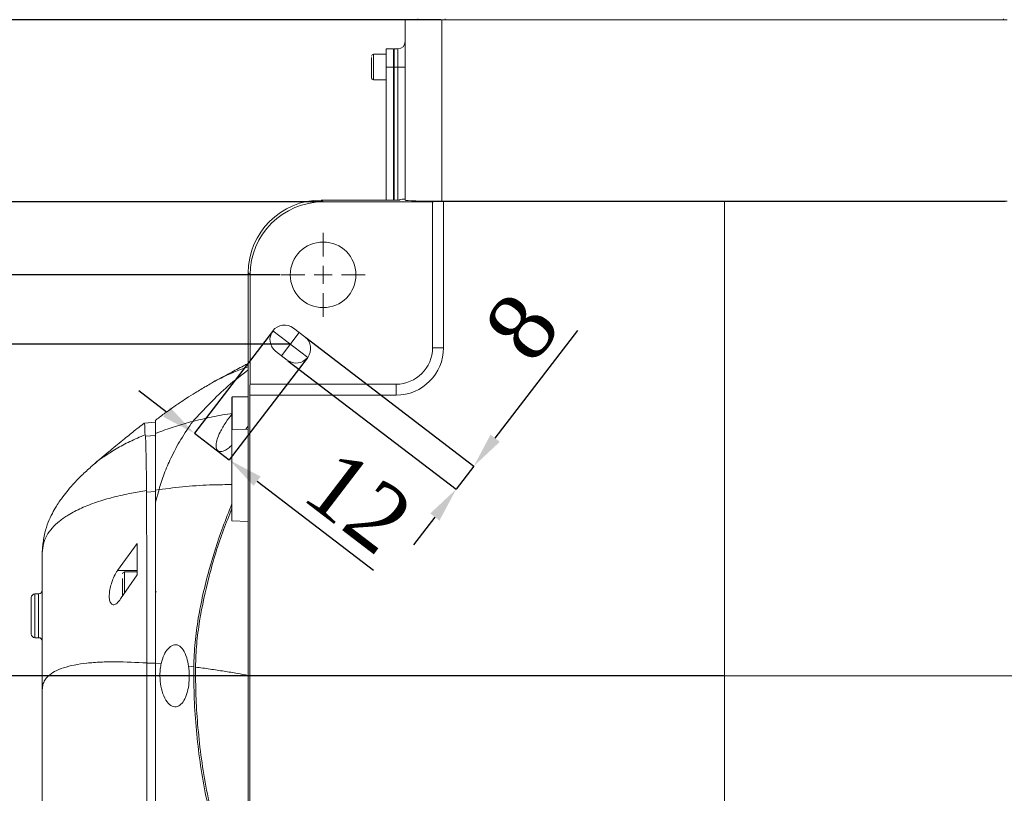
# Model space of a CAD drawing. Header units: millimetres. Extents: x 739 to 2567, y 424 to 1289.
# Tile 48 of 58: x 2236 to 2304, y 1176 to 1229. Entities that reach past the tile are written whole.
import ezdxf

# ---------------------------------------------------------------- set-up
doc = ezdxf.new("R2010")
doc.units = ezdxf.units.MM
doc.header["$PDSIZE"] = -1
doc.linetypes.add('CENTERX2', pattern=[20.32, 12.7, -2.54, 2.54, -2.54])
doc.layers.add('5', color=7, linetype='Continuous', lineweight=35)
doc.styles.add('SLDTEXTSTYLE0', font='TXT', dxfattribs={"width": 0.7})
doc.styles.get("Standard").update_dxf_attribs({"font": 'times.ttf'})
doc.dimstyles.new('SLDDIMSTYLE3', dxfattribs={"dimtxt": 3.5, "dimasz": 2.4, "dimexe": 0, "dimexo": 0.0625, "dimgap": 0.875, "dimtad": 2, "dimlfac": 2, "dimrnd": 1e-09, "dimzin": 12, "dimdsep": 46, "dimtxsty": 'SLDTEXTSTYLE0', "dimsah": 1, "dimcen": 0.09, "dimadec": 0, "dimazin": 3, "dimtfac": 1, "dimtdec": 3, "dimtofl": 0, "dimtmove": 0, "dimatfit": 3, "dimfxl": 1, "dimfrac": 2, "dimtolj": 1, "dimtzin": 12, "dimarcsym": 0})
doc.dimstyles.new('SLDDIMSTYLE4', dxfattribs={"dimtxt": 3.5, "dimasz": 2.4, "dimexe": 0, "dimexo": 0.0625, "dimgap": 0.875, "dimtad": 2, "dimlfac": 2, "dimrnd": 1e-09, "dimzin": 12, "dimdsep": 46, "dimtxsty": 'SLDTEXTSTYLE0', "dimsah": 1, "dimcen": 0.09, "dimadec": 0, "dimazin": 3, "dimtfac": 1, "dimtdec": 3, "dimtmove": 0, "dimatfit": 0, "dimfxl": 1, "dimfrac": 2, "dimtolj": 1, "dimtzin": 12, "dimarcsym": 0})

# ---------------------------------------------------------------- blocks, each defined once
blk = doc.blocks.new('*D99')
at = {"layer": '5', "color": 0, "lineweight": -2}
for p, q in [((2253.504, 1207.4), (2248.165, 1200.419)), ((2255.887, 1205.578), (2250.548, 1198.596)), ((2246.259, 1201.877), (2244.352, 1203.335)), ((2248.165, 1200.419), (2250.548, 1198.596)), ((2252.455, 1197.139), (2260.439, 1191.033))]:
    blk.add_line(p, q, dxfattribs=at)
at = {"layer": '5', "color": 0}
for points in [[(2246.016, 1201.559), (2246.502, 1202.194), (2248.165, 1200.419)], [(2252.698, 1197.456), (2252.212, 1196.821), (2250.548, 1198.596)]]:
    blk.add_solid(points, dxfattribs=at)
at = {"layer": 'Defpoints', "color": 0}
for p in [(2253.542, 1207.45), (2255.925, 1205.627), (2250.548, 1198.596)]:
    blk.add_point(p, dxfattribs=at)
at = {"layer": '5', "color": 0, "lineweight": 5, "insert": (2260.788, 1197.532), "char_height": 4.5, "attachment_point": 2, "rotation": 322.59464}
blk.add_mtext('\\A1;12', dxfattribs=at)
blk = doc.blocks.new('*D101')
at = {"layer": '5', "color": 0, "lineweight": -2}
for p, q in [((2251.895, 1183.789), (2232.945, 1183.789)), ((2232.945, 1158.689), (2232.945, 1181.389)), ((2254.046, 1156.289), (2232.945, 1156.289))]:
    blk.add_line(p, q, dxfattribs=at)
at = {"layer": '5', "color": 0}
for points in [[(2233.345, 1181.389), (2232.545, 1181.389), (2232.945, 1183.789)], [(2232.545, 1158.689), (2233.345, 1158.689), (2232.945, 1156.289)]]:
    blk.add_solid(points, dxfattribs=at)
at = {"layer": 'Defpoints', "color": 0}
for p in [(2232.945, 1183.789), (2251.957, 1183.789), (2254.108, 1156.289)]:
    blk.add_point(p, dxfattribs=at)
at = {"layer": '5', "color": 0, "lineweight": 5, "insert": (2227.492, 1170.039), "char_height": 4.5, "attachment_point": 2, "rotation": 90}
blk.add_mtext('\\A1;110', dxfattribs=at)
blk = doc.blocks.new('*D103')
at = {"layer": '5', "color": 0, "lineweight": -2}
for p, q in [((2254.046, 1211.289), (2225.108, 1211.289)), ((2225.108, 1208.889), (2225.108, 1158.689)), ((2224.233, 1189.457), (2217.905, 1189.457)), ((2217.905, 1189.457), (2217.905, 1178.12)), ((2224.233, 1178.12), (2224.233, 1189.457)), ((2217.905, 1178.12), (2224.233, 1178.12)), ((2254.046, 1156.289), (2225.108, 1156.289))]:
    blk.add_line(p, q, dxfattribs=at)
at = {"layer": '5', "color": 0}
for points in [[(2225.508, 1208.889), (2224.708, 1208.889), (2225.108, 1211.289)], [(2224.708, 1158.689), (2225.508, 1158.689), (2225.108, 1156.289)]]:
    blk.add_solid(points, dxfattribs=at)
at = {"layer": 'Defpoints', "color": 0}
for p in [(2254.108, 1211.289), (2225.108, 1156.289), (2254.108, 1156.289)]:
    blk.add_point(p, dxfattribs=at)
at = {"layer": '5', "color": 0, "lineweight": 5, "insert": (2218.78, 1183.789), "char_height": 4.5, "attachment_point": 2, "rotation": 90}
blk.add_mtext('\\A1;220', dxfattribs=at)
blk = doc.blocks.new('*D104')
at = {"layer": '5', "color": 0, "lineweight": -2}
for p, q in [((2268.774, 1200.082), (2274.431, 1207.48)), ((2255.788, 1206.991), (2267.316, 1198.176)), ((2254.573, 1205.402), (2266.101, 1196.587)), ((2267.316, 1198.176), (2266.101, 1196.587)), ((2264.643, 1194.68), (2263.185, 1192.774))]:
    blk.add_line(p, q, dxfattribs=at)
at = {"layer": '5', "color": 0}
for points in [[(2268.456, 1200.325), (2269.091, 1199.839), (2267.316, 1198.176)], [(2264.961, 1194.437), (2264.325, 1194.923), (2266.101, 1196.587)]]:
    blk.add_solid(points, dxfattribs=at)
at = {"layer": 'Defpoints', "color": 0}
for p in [(2255.738, 1207.029), (2254.523, 1205.44), (2266.101, 1196.587)]:
    blk.add_point(p, dxfattribs=at)
at = {"layer": '5', "color": 0, "lineweight": 5, "insert": (2268.798, 1209.09), "char_height": 4.5, "attachment_point": 2, "rotation": 52.59464}
blk.add_mtext('\\A1;8', dxfattribs=at)
blk = doc.blocks.new('*D105')
at = {"layer": '5', "color": 0, "lineweight": -2}
for p, q in [((2256.919, 1216.289), (2216.086, 1216.289)), ((2216.086, 1213.889), (2216.086, 1153.689)), ((2215.211, 1189.559), (2208.883, 1189.559)), ((2208.883, 1189.559), (2208.883, 1178.222)), ((2215.211, 1178.222), (2215.211, 1189.559)), ((2208.883, 1178.222), (2215.211, 1178.222)), ((2256.919, 1151.289), (2216.086, 1151.289))]:
    blk.add_line(p, q, dxfattribs=at)
at = {"layer": '5', "color": 0}
for points in [[(2216.486, 1213.889), (2215.686, 1213.889), (2216.086, 1216.289)], [(2215.686, 1153.689), (2216.486, 1153.689), (2216.086, 1151.289)]]:
    blk.add_solid(points, dxfattribs=at)
at = {"layer": 'Defpoints', "color": 0}
for p in [(2256.982, 1216.289), (2216.086, 1151.289), (2256.982, 1151.289)]:
    blk.add_point(p, dxfattribs=at)
at = {"layer": '5', "color": 0, "lineweight": 5, "insert": (2209.758, 1183.89), "char_height": 4.5, "attachment_point": 2, "rotation": 90}
blk.add_mtext('\\A1;260', dxfattribs=at)
blk = doc.blocks.new('*D106')
at = {"layer": '5', "color": 0, "lineweight": -2}
for p, q in [((2265.046, 1228.789), (2207.77, 1228.789)), ((2207.77, 1226.389), (2207.77, 1153.689)), ((2256.919, 1151.289), (2207.77, 1151.289))]:
    blk.add_line(p, q, dxfattribs=at)
at = {"layer": '5', "color": 0}
for points in [[(2208.17, 1226.389), (2207.37, 1226.389), (2207.77, 1228.789)], [(2207.37, 1153.689), (2208.17, 1153.689), (2207.77, 1151.289)]]:
    blk.add_solid(points, dxfattribs=at)
at = {"layer": 'Defpoints', "color": 0}
for p in [(2265.108, 1228.789), (2207.77, 1151.289), (2256.982, 1151.289)]:
    blk.add_point(p, dxfattribs=at)
at = {"layer": '5', "color": 0, "lineweight": 5, "insert": (2202.318, 1183.732), "char_height": 4.5, "attachment_point": 2, "rotation": 90}
blk.add_mtext('\\A1;310', dxfattribs=at)
blk = doc.blocks.new('*D110')
at = {"layer": '5', "color": 0, "lineweight": -2}
for p, q in [((2254.671, 1206.539), (2232.899, 1206.539)), ((2232.899, 1186.189), (2232.899, 1204.139)), ((2284.421, 1183.789), (2232.899, 1183.789))]:
    blk.add_line(p, q, dxfattribs=at)
at = {"layer": '5', "color": 0}
for points in [[(2233.299, 1204.139), (2232.499, 1204.139), (2232.899, 1206.539)], [(2232.499, 1186.189), (2233.299, 1186.189), (2232.899, 1183.789)]]:
    blk.add_solid(points, dxfattribs=at)
at = {"layer": 'Defpoints', "color": 0}
for p in [(2232.899, 1206.539), (2254.733, 1206.539), (2284.483, 1183.789)]:
    blk.add_point(p, dxfattribs=at)
at = {"layer": '5', "color": 0, "lineweight": 5, "insert": (2229.728, 1195.164), "char_height": 4.5, "attachment_point": 5, "rotation": 90}
blk.add_mtext('\\A1;91', dxfattribs=at)
blk = doc.blocks.new('SW_CENTERMARKSYMBOL_1')
at = {"layer": '5', "color": 0, "lineweight": 5}
for p, q in [((0, 2.5), (0, 5.75)), ((-2.5, 0), (-5.75, 0)), ((0, 0), (-1.25, 0)), ((0, 0), (0, 1.25)), ((0, 0), (0, -1.25)), ((0, 0), (1.25, 0)), ((2.5, 0), (5.75, 0)), ((0, -2.5), (0, -5.75))]:
    blk.add_line(p, q, dxfattribs=at)

msp = doc.modelspace()

# ---------------------------------------------------------------- linework, layer by layer
at = {"color": 7, "linetype": 'Continuous', "lineweight": 5}
for p, q in [((2262.608334, 1216.406354), (2262.608334, 1228.788518)), ((2262.608334, 1228.788518), (2265.108334, 1228.788518)), ((2263.483334, 1228.788518), (2263.483334, 1228.838518)), ((2265.108334, 1228.788518), (2265.108334, 1216.34089)), ((2265.108334, 1228.788518), (2303.858334, 1228.788518)), ((2261.308334, 1226.413518), (2260.433334, 1226.413518)), ((2261.808334, 1226.788518), (2261.308334, 1226.788518)), ((2261.308334, 1226.788518), (2261.308334, 1225.538518)), ((2261.808334, 1226.788518), (2261.808334, 1225.538518)), ((2261.808334, 1226.726018), (2261.858334, 1226.726018)), ((2261.858334, 1225.538518), (2261.858334, 1226.788518)), ((2261.858334, 1226.788518), (2262.108334, 1226.788518)), ((2262.108334, 1225.538518), (2262.108334, 1226.788518)), ((2261.808334, 1225.538518), (2261.308334, 1225.538518)), ((2261.308334, 1225.538518), (2261.308334, 1216.419447)), ((2261.808334, 1225.538518), (2261.858334, 1225.538518)), ((2261.808334, 1225.538518), (2261.808334, 1216.419447)), ((2262.108334, 1225.538518), (2261.858334, 1225.538518)), ((2261.858334, 1216.419447), (2261.858334, 1225.538518)), ((2262.108334, 1225.538518), (2262.608334, 1225.538518)), ((2260.433334, 1224.663518), (2261.308334, 1224.663518)), ((2256.850691, 1216.419447), (2256.981621, 1216.288518)), ((2256.850691, 1216.419447), (2262.233328, 1216.419447)), ((2256.981621, 1216.288518), (2264.483334, 1216.288518)), ((2264.483334, 1216.288518), (2264.483334, 1216.295064)), ((2264.483334, 1216.288518), (2264.483334, 1206.288518)), ((2303.858334, 1216.34089), (2265.108334, 1216.34089)), ((2265.233334, 1216.314704), (2303.733334, 1216.314704)), ((2265.233334, 1216.314704), (2265.233334, 1206.288518)), ((2251.983334, 1211.290231), (2251.852404, 1211.421161)), ((2251.852404, 1202.623557), (2251.852404, 1211.421161)), ((2251.983334, 1203.788518), (2251.983334, 1211.290231)), ((2255.737963, 1207.029151), (2254.943605, 1207.636601)), ((2253.728705, 1206.047885), (2254.523063, 1205.440435)), ((2264.483334, 1206.288518), (2265.233334, 1206.288518)), ((2251.976788, 1203.788518), (2251.983334, 1203.788518)), ((2261.983334, 1203.788518), (2251.983334, 1203.788518)), ((2261.983334, 1203.788518), (2261.983334, 1203.038518)), ((2250.733334, 1201.906658), (2250.733334, 1202.888518)), ((2251.852404, 1202.913518), (2250.758334, 1202.913518)), ((2251.839312, 1202.619777), (2251.852404, 1202.623557)), ((2251.839312, 1199.550079), (2251.839312, 1202.619777)), ((2251.957148, 1164.538518), (2251.957148, 1203.038518)), ((2261.983334, 1203.038518), (2251.957148, 1203.038518)), ((2250.733334, 1200.663518), (2250.733334, 1201.906658)), ((2245.471388, 1201.185932), (2244.730165, 1201.121083)), ((2251.839312, 1200.702139), (2250.733334, 1200.663518)), ((2250.733334, 1194.413518), (2250.733334, 1200.663518)), ((2251.839312, 1200.900546), (2251.68748, 1200.696837)), ((2244.77568, 1200.318459), (2244.80849, 1200.22255)), ((2244.80849, 1200.22255), (2245.483334, 1200.280211)), ((2245.483334, 1200.218497), (2245.441042, 1200.257822)), ((2245.483334, 1200.402291), (2245.483334, 1200.280211)), ((2251.839312, 1168.026956), (2251.839312, 1199.550079)), ((2245.483334, 1195.699041), (2245.734853, 1196.557745)), ((2245.483334, 1196.520255), (2245.734853, 1196.557745)), ((2245.483334, 1196.520255), (2245.483334, 1195.699041)), ((2244.884972, 1196.504981), (2244.882977, 1196.394113)), ((2244.882977, 1196.394113), (2245.483334, 1196.431435)), ((2245.483334, 1196.431435), (2245.483334, 1195.786541)), ((2250.733334, 1194.413518), (2251.839312, 1194.374896)), ((2242.895294, 1191.01079), (2244.233334, 1192.856818)), ((2237.733334, 1192.227042), (2237.733334, 1182.837972)), ((2242.895294, 1191.01079), (2244.233334, 1191.01079)), ((2244.233334, 1190.721084), (2243.102364, 1189.066246)), ((2244.233334, 1190.913518), (2243.358334, 1190.913518)), ((2244.233334, 1190.913518), (2244.233334, 1190.723598)), ((2236.983334, 1186.653101), (2236.983334, 1189.153101)), ((2237.483334, 1189.403101), (2237.233334, 1189.403101)), ((2245.483334, 1189.538518), (2245.558334, 1189.538518)), ((2237.233334, 1186.403101), (2237.483334, 1186.403101)), ((2244.903374, 1184.668754), (2244.903375, 1184.657296)), ((2244.903375, 1184.657296), (2245.483334, 1184.65899)), ((2245.483334, 1184.663163), (2245.884739, 1184.632751)), ((2247.760137, 1184.444357), (2248.114667, 1184.401047)), ((2237.733334, 1182.837972), (2237.733334, 1169.503268))]:
    msp.add_line(p, q, dxfattribs=at)
at = {"color": 8, "linetype": 'Continuous', "lineweight": 5}
for p, q in [((2265.358334, 1228.838518), (2265.358334, 1228.788518)), ((2303.608334, 1228.788518), (2303.608334, 1228.838518)), ((2260.433334, 1226.413518), (2260.433334, 1224.663518)), ((2262.108334, 1216.419447), (2262.108334, 1225.538518)), ((2250.758334, 1202.913518), (2250.758334, 1201.916316)), ((2250.758334, 1201.916316), (2250.758334, 1200.664391)), ((2243.358334, 1190.913518), (2243.358334, 1189.432122)), ((2237.233334, 1189.403101), (2237.233334, 1186.403101)), ((2237.483334, 1186.403101), (2237.483334, 1189.403101))]:
    msp.add_line(p, q, dxfattribs=at)
at = {"color": 7, "linetype": 'Continuous', "lineweight": 5}
msp.add_circle((2256.983334, 1211.288518), 2.25, dxfattribs=at)
for centre, radius, start, end in [((2262.108334, 1227.288518), 0.5, 270, 0), ((2260.433334, 1226.288518), 0.125, 90, 180), ((2260.433334, 1224.788518), 0.125, 180, 270), ((2247.858334, 1216.43254), 14.375, 359.94781416, 0.12347068), ((2254.336155, 1206.842243), 1, 52.59464337, 232.59464337), ((2255.130513, 1206.234793), 1, 232.59464337, 52.59464337), ((2261.983334, 1206.288518), 2.5, 270, 0), ((2261.983334, 1206.288518), 3.25, 270, 0), ((2250.758334, 1202.888518), 0.025, 90, 180), ((2243.358334, 1190.788518), 0.125, 90, 180), ((2237.233334, 1189.153101), 0.25, 90, 180), ((2237.483334, 1189.653101), 0.25, 270, 0), ((2237.233334, 1186.653101), 0.25, 180, 270), ((2237.483334, 1186.153101), 0.25, 0, 90)]:
    msp.add_arc(centre, radius, start, end, dxfattribs=at)
for centre, major_axis, ratio, start_param, end_param in [((2256.854118, 1211.417733), (3.537957, -3.537957), 0.999315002, 2.356537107, 3.926648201), ((2256.985048, 1211.286804), (3.537957, -3.537957), 0.999315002, 2.356537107, 3.926648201), ((2260.108334, 1216.498005), (2.5, 0), 0.026185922, 5.72834893, 6.283185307), ((2265.108334, 1216.406354), (2.5, 0), 0.026185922, 3.141592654, 4.71238898), ((2265.233334, 1216.295064), (0.75, 0), 0.026185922, 1.570796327, 3.141592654), ((2251.976788, 1203.038518), (0, 0.75), 0.026185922, 0, 1.570796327)]:
    msp.add_ellipse(centre, major_axis=major_axis, ratio=ratio, start_param=start_param, end_param=end_param, dxfattribs=at)
for points, knots in [([(2260.308334, 1226.188625), (2260.308334, 1226.132868), (2260.308334, 1226.046787), (2260.308334, 1225.878667), (2260.308334, 1225.735254), (2260.308334, 1225.58315), (2260.308334, 1225.386573), (2260.308334, 1225.155387), (2260.308334, 1224.970804), (2260.308334, 1224.86374), (2260.308334, 1224.810947), (2260.308334, 1224.78642), (2260.308334, 1224.790663), (2260.308334, 1224.791617)], [0, 0, 0, 0, 0.143552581, 0.221623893, 0.299763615, 0.377834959, 0.455974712, 0.599527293, 0.743079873, 0.821151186, 0.899290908, 0.977362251, 1, 1, 1, 1]), ([(2248.956811, 1203.635643), (2249.081249, 1203.713913), (2249.53341, 1203.998319), (2250.328705, 1204.378971), (2251.172978, 1204.747617), (2251.675181, 1204.924615), (2251.852404, 1204.987076)], [0, 0, 0, 0, 0.141760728, 0.51510277, 0.828883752, 1, 1, 1, 1]), ([(2251.852404, 1205.211899), (2251.747868, 1205.157749), (2251.349604, 1204.95145), (2250.535243, 1204.518848), (2249.827263, 1204.135313), (2249.441028, 1203.926078)], [0, 0, 0, 0, 0.139222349, 0.530407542, 1, 1, 1, 1]), ([(2248.97752, 1203.66194), (2248.726606, 1203.511253), (2248.271064, 1203.237675), (2247.652016, 1202.843634), (2247.164667, 1202.519525), (2246.768552, 1202.247254), (2246.425212, 1202.005305), (2246.091253, 1201.764085), (2245.780271, 1201.535775), (2245.567332, 1201.374366), (2245.468072, 1201.299127)], [0, 0, 0, 0, 0.222366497, 0.403714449, 0.545893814, 0.650766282, 0.750126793, 0.841066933, 0.925915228, 1, 1, 1, 1]), ([(2245.483334, 1201.279088), (2245.483334, 1201.281181), (2245.483334, 1201.286843), (2245.483334, 1201.011471), (2245.483334, 1200.605706), (2245.483334, 1200.402291)], [0, 0, 0, 0, 0.226216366, 0.612091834, 1, 1, 1, 1]), ([(2245.483334, 1200.402291), (2245.563757, 1200.433816), (2246.012128, 1200.609576), (2246.857003, 1200.906801), (2247.649959, 1201.127098), (2248.051372, 1201.238618)], [0, 0, 0, 0, 0.097412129, 0.543088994, 1, 1, 1, 1]), ([(2245.734853, 1196.557745), (2245.847714, 1196.924281), (2246.074263, 1197.66004), (2246.577906, 1198.813736), (2247.220522, 1200.021657), (2247.773725, 1200.831943), (2248.051372, 1201.238618)], [0, 0, 0, 0, 0.218747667, 0.439099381, 0.718489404, 1, 1, 1, 1]), ([(2248.051372, 1201.238618), (2248.494363, 1201.347941), (2249.38514, 1201.567772), (2250.313438, 1201.716822), (2250.780085, 1201.791748)], [0, 0, 0, 0, 0.4973088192, 1, 1, 1, 1]), ([(2250.733334, 1199.606522), (2250.654659, 1199.537472), (2250.475021, 1199.37981), (2250.177632, 1199.199683), (2249.886678, 1199.129532), (2249.681242, 1199.266025), (2249.623193, 1199.578103), (2249.710783, 1200.015496), (2249.93347, 1200.556313), (2250.282888, 1201.154569), (2250.589365, 1201.545661), (2250.733334, 1201.729379)], [0, 0, 0, 0, 0.074140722, 0.16928424, 0.305839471, 0.420268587, 0.535251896, 0.636893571, 0.737002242, 0.876455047, 1, 1, 1, 1]), ([(2244.718377, 1201.1097), (2244.663791, 1201.067975), (2244.47341, 1200.92245), (2244.027395, 1200.573816), (2243.309286, 1199.999995), (2242.338362, 1199.201522), (2241.617775, 1198.590048), (2241.224049, 1198.255941)], [0, 0, 0, 0, 0.050130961, 0.174843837, 0.392640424, 0.668141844, 1, 1, 1, 1]), ([(2244.73276, 1201.091424), (2244.73702, 1201.094187), (2244.74872, 1201.101778), (2244.762256, 1200.859602), (2244.771198, 1200.499124), (2244.77568, 1200.318459)], [0, 0, 0, 0, 0.222182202, 0.610171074, 1, 1, 1, 1]), ([(2241.157813, 1198.191711), (2241.180352, 1198.21372), (2241.418641, 1198.446413), (2241.962914, 1198.835129), (2242.796714, 1199.371318), (2243.741318, 1199.872395), (2244.425578, 1200.167479), (2244.77568, 1200.318459)], [0, 0, 0, 0, 0.023208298, 0.245366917, 0.483537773, 0.735752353, 1, 1, 1, 1]), ([(2244.80849, 1200.22255), (2244.813843, 1200.093691), (2244.824577, 1199.835315), (2244.838464, 1199.342226), (2244.850861, 1198.782414), (2244.862508, 1198.148467), (2244.87404, 1197.411155), (2244.881313, 1196.808279), (2244.884972, 1196.504981)], [0, 0, 0, 0, 0.179836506, 0.360590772, 0.51727499, 0.674899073, 0.836446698, 1, 1, 1, 1]), ([(2245.483334, 1200.402291), (2245.483334, 1200.288213), (2245.483334, 1200.059616), (2245.483334, 1199.605155), (2245.483334, 1199.050268), (2245.483334, 1198.359807), (2245.483334, 1197.543798), (2245.483334, 1196.863128), (2245.483334, 1196.520255)], [0, 0, 0, 0, 0.155255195, 0.311112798, 0.479332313, 0.648710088, 0.823045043, 1, 1, 1, 1]), ([(2245.483334, 1200.280211), (2245.483334, 1200.090367), (2245.483334, 1199.710739), (2245.483334, 1198.969268), (2245.483334, 1198.174641), (2245.483334, 1197.386985), (2245.483334, 1196.750498), (2245.483334, 1196.431435)], [0, 0, 0, 0, 0.250694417, 0.501310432, 0.669819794, 0.834484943, 1, 1, 1, 1]), ([(2241.177712, 1198.215703), (2240.951997, 1198.012603), (2240.535753, 1197.638064), (2239.975612, 1197.068903), (2239.522228, 1196.558015), (2239.189099, 1196.137861), (2238.919306, 1195.76205), (2238.67495, 1195.38795), (2238.400771, 1194.906994), (2238.124761, 1194.303728), (2237.875351, 1193.566703), (2237.803093, 1192.998018), (2237.764906, 1192.69748)], [0, 0, 0, 0, 0.151998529, 0.280301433, 0.386884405, 0.473710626, 0.524698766, 0.590146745, 0.671864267, 0.76809077, 0.877440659, 1, 1, 1, 1]), ([(2245.734853, 1196.557745), (2246.346468, 1196.63466), (2247.559925, 1196.787261), (2249.238392, 1196.893824), (2250.301418, 1196.899377), (2250.733334, 1196.901634)], [0, 0, 0, 0, 0.376299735, 0.746585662, 1, 1, 1, 1]), ([(2237.733334, 1192.227042), (2237.750638, 1192.438373), (2237.787118, 1192.883898), (2238.036119, 1193.433372), (2238.405994, 1193.947513), (2238.904983, 1194.413022), (2239.571087, 1194.874148), (2240.421514, 1195.311713), (2241.460322, 1195.713659), (2242.610993, 1196.052687), (2243.761314, 1196.315871), (2244.537767, 1196.446547), (2244.884972, 1196.504981)], [0, 0, 0, 0, 0.063257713, 0.133358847, 0.210180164, 0.293353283, 0.38235687, 0.500856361, 0.626146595, 0.756778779, 0.891239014, 1, 1, 1, 1]), ([(2244.882977, 1196.394113), (2244.8851, 1195.725889), (2244.889351, 1194.387413), (2244.88819, 1192.618031), (2244.890901, 1191.144728), (2244.893877, 1189.966776), (2244.896712, 1188.717222), (2244.898605, 1187.419938), (2244.900626, 1186.298), (2244.902764, 1185.380381), (2244.903171, 1184.905891), (2244.903374, 1184.668754)], [0, 0, 0, 0, 0.197459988, 0.395519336, 0.496088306, 0.596614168, 0.699322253, 0.801994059, 0.899601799, 0.949823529, 1, 1, 1, 1]), ([(2245.483334, 1195.699058), (2245.483334, 1195.520431), (2245.483334, 1194.920481), (2245.483334, 1193.839351), (2245.483334, 1192.503486), (2245.483334, 1191.228716), (2245.483334, 1190.00918), (2245.483334, 1188.852164), (2245.483334, 1187.656365), (2245.483334, 1186.686943), (2245.483334, 1185.981863), (2245.483334, 1185.546636), (2245.483334, 1185.106319), (2245.483334, 1184.808512), (2245.483334, 1184.65899)], [0, 0, 0, 0, 0.057185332, 0.19206646, 0.326946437, 0.461787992, 0.563563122, 0.664112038, 0.766623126, 0.865166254, 0.898843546, 0.932447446, 0.966083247, 1, 1, 1, 1]), ([(2245.483334, 1195.699041), (2245.483334, 1195.008692), (2245.483334, 1193.628287), (2245.483334, 1191.704687), (2245.483334, 1189.946676), (2245.483334, 1188.445782), (2245.483334, 1186.947808), (2245.483334, 1185.699563), (2245.483334, 1184.924718), (2245.483334, 1184.663163)], [0, 0, 0, 0, 0.216182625, 0.432273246, 0.56926325, 0.706175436, 0.82344186, 0.940401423, 1, 1, 1, 1]), ([(2248.114667, 1184.401047), (2248.135581, 1184.957201), (2248.177551, 1186.073247), (2248.414716, 1187.730596), (2248.732579, 1189.373762), (2249.263622, 1191.466071), (2249.914509, 1193.544245), (2250.519339, 1195.044007), (2250.733334, 1195.574638)], [0, 0, 0, 0, 0.144608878, 0.290189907, 0.434696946, 0.579620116, 0.851265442, 1, 1, 1, 1]), ([(2250.733334, 1195.27532), (2250.536903, 1194.785027), (2249.926877, 1193.262398), (2249.142156, 1190.689545), (2248.574439, 1188.061262), (2248.293323, 1185.973867), (2248.255805, 1184.914915), (2248.23705, 1184.385571)], [0, 0, 0, 0, 0.141067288, 0.438091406, 0.717108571, 0.858589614, 1, 1, 1, 1]), ([(2237.767681, 1192.697318), (2237.763909, 1192.675972), (2237.73637, 1192.520119), (2237.73474, 1192.362808), (2237.733334, 1192.227042)], [0, 0, 0, 0, 0.136962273, 1, 1, 1, 1]), ([(2244.233334, 1192.856818), (2244.233334, 1192.631763), (2244.233334, 1191.940522), (2244.233334, 1191.212247), (2244.233334, 1190.721084)], [0, 0, 0, 0, 0.3255810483, 1, 1, 1, 1]), ([(2243.102364, 1189.066246), (2243.02215, 1188.959048), (2242.86167, 1188.744582), (2242.631518, 1188.633979), (2242.448578, 1188.705605), (2242.340352, 1188.949698), (2242.314244, 1189.300167), (2242.358746, 1189.70008), (2242.463033, 1190.120677), (2242.622752, 1190.542863), (2242.777659, 1190.836753), (2242.872971, 1190.977763), (2242.895294, 1191.01079)], [0, 0, 0, 0, 0.123503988, 0.247088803, 0.36720071, 0.476955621, 0.575256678, 0.66698969, 0.759088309, 0.857613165, 0.96665121, 1, 1, 1, 1]), ([(2243.233334, 1190.452121), (2243.233334, 1190.367895), (2243.233334, 1190.237863), (2243.233334, 1190.040517), (2243.233334, 1189.887689), (2243.233334, 1189.740433), (2243.233334, 1189.568865), (2243.233334, 1189.396175), (2243.233334, 1189.308468), (2243.233334, 1189.283265), (2243.233334, 1189.288507), (2243.233334, 1189.288585)], [0, 0, 0, 0, 0.174570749, 0.269511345, 0.364535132, 0.459475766, 0.55449959, 0.72907034, 0.903641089, 0.998581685, 1, 1, 1, 1]), ([(2245.884739, 1184.632751), (2245.943312, 1184.839516), (2246.060216, 1185.252194), (2246.360289, 1185.680446), (2246.70338, 1185.929256), (2247.071452, 1185.922244), (2247.398582, 1185.622358), (2247.635384, 1185.100245), (2247.721359, 1184.648233), (2247.760137, 1184.444357)], [0, 0, 0, 0, 0.132432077, 0.26431894, 0.411014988, 0.569389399, 0.728156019, 0.877386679, 1, 1, 1, 1]), ([(2237.733334, 1182.837972), (2237.743098, 1182.956285), (2237.763658, 1183.205411), (2237.905759, 1183.498322), (2238.159908, 1183.812068), (2238.58147, 1184.103984), (2239.192582, 1184.35639), (2239.934172, 1184.542227), (2240.787393, 1184.667631), (2241.735188, 1184.736914), (2243.085309, 1184.76654), (2244.177544, 1184.707793), (2244.903374, 1184.668754)], [0, 0, 0, 0, 0.042976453, 0.090492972, 0.142536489, 0.228695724, 0.323744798, 0.426498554, 0.535620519, 0.649683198, 0.767201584, 1, 1, 1, 1]), ([(2244.903375, 1184.657296), (2244.903402, 1184.007631), (2244.903457, 1182.704467), (2244.90181, 1180.758642), (2244.899672, 1178.824186), (2244.896111, 1176.706337), (2244.890885, 1174.413753), (2244.886543, 1172.785773), (2244.884367, 1171.970232)], [0, 0, 0, 0, 0.149970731, 0.30082671, 0.4507218, 0.601167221, 0.800203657, 1, 1, 1, 1]), ([(2245.483334, 1184.663163), (2245.483334, 1184.013512), (2245.483334, 1182.710443), (2245.483334, 1180.764531), (2245.483334, 1178.829892), (2245.483334, 1176.70057), (2245.483334, 1174.385591), (2245.483334, 1172.736346), (2245.483334, 1171.910115)], [0, 0, 0, 0, 0.149203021, 0.299271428, 0.448400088, 0.598071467, 0.798643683, 1, 1, 1, 1]), ([(2245.483334, 1184.65899), (2245.483334, 1184.042005), (2245.483334, 1182.801213), (2245.483334, 1180.945657), (2245.483334, 1179.103509), (2245.483334, 1177.281999), (2245.483334, 1175.486746), (2245.483334, 1173.709274), (2245.483334, 1172.540364), (2245.483334, 1171.952474)], [0, 0, 0, 0, 0.142215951, 0.286004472, 0.429003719, 0.570800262, 0.713927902, 0.856123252, 1, 1, 1, 1]), ([(2247.760137, 1184.444357), (2247.782878, 1184.229339), (2247.828368, 1183.799225), (2247.783353, 1183.132731), (2247.656825, 1182.5373), (2247.448012, 1182.054076), (2247.164482, 1181.729535), (2246.820263, 1181.619503), (2246.451576, 1181.77672), (2246.119083, 1182.210867), (2245.886671, 1182.853096), (2245.787741, 1183.569827), (2245.802511, 1184.180231), (2245.862112, 1184.508229), (2245.884739, 1184.632751)], [0, 0, 0, 0, 0.077145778, 0.1543195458, 0.2313193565, 0.3116153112, 0.3982128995, 0.4926153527, 0.593458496, 0.6953505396, 0.7907875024, 0.8757957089, 0.9528470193, 1, 1, 1, 1]), ([(2249.849048, 1171.991679), (2249.669202, 1172.61532), (2249.309051, 1173.864195), (2248.875028, 1175.836223), (2248.526098, 1177.897299), (2248.280732, 1180.049053), (2248.130554, 1182.219271), (2248.119967, 1183.673218), (2248.114667, 1184.401047)], [0, 0, 0, 0, 0.1547941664, 0.3099841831, 0.4813705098, 0.6532315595, 0.826411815, 1, 1, 1, 1]), ([(2248.23705, 1184.385571), (2248.240978, 1183.736589), (2248.248842, 1182.437321), (2248.374442, 1180.42397), (2248.591767, 1178.347921), (2248.932627, 1176.212204), (2249.384651, 1174.085501), (2249.789166, 1172.689212), (2249.99175, 1171.989939)], [0, 0, 0, 0, 0.154909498, 0.310130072, 0.481364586, 0.653049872, 0.826244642, 1, 1, 1, 1])]:
    msp.add_open_spline(points, degree=3, knots=knots, dxfattribs=at)
at = {"color": 8, "linetype": 'Continuous', "lineweight": 5}
for points, knots in [([(2248.051372, 1201.238618), (2248.441362, 1201.655256), (2249.221383, 1202.488576), (2250.456549, 1203.706973), (2251.381344, 1204.420113), (2251.852404, 1204.783363)], [0, 0, 0, 0, 0.32912056, 0.658276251, 1, 1, 1, 1]), ([(2248.23705, 1184.385571), (2248.568569, 1184.341667), (2249.214146, 1184.256172), (2250.177746, 1184.107835), (2251.044108, 1183.963587), (2251.599362, 1183.859846), (2251.839312, 1183.815015)], [0, 0, 0, 0, 0.285525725, 0.556013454, 0.808133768, 1, 1, 1, 1])]:
    msp.add_open_spline(points, degree=3, knots=knots, dxfattribs=at)
at = {"layer": '5', "color": 1, "lineweight": 5}
for p, q in [((2284.483334, 1216.314704), (2284.483334, 1151.262332)), ((2251.957148, 1183.788518), (2317.00952, 1183.788518))]:
    msp.add_line(p, q, dxfattribs=at)
at = {"layer": '5', "lineweight": 5}
for p, q in [((2253.541797, 1207.449693), (2255.924871, 1205.627343)), ((2254.125884, 1205.74416), (2255.340784, 1207.332876))]:
    msp.add_line(p, q, dxfattribs=at)
at = {"layer": '5', "linetype": 'CENTERX2', "lineweight": 5, "ltscale": 2.5}
msp.add_line((2253.541797, 1207.449693), (2255.924871, 1205.627343), dxfattribs=at)
at = {"layer": '5', "lineweight": 5}
msp.add_point((2254.733334, 1206.538518), dxfattribs=at)

# ---------------------------------------------------------------- block references
at = {"layer": '5', "lineweight": 5, "xscale": 0.5, "yscale": 0.5, "zscale": 0.5}
msp.add_blockref('SW_CENTERMARKSYMBOL_1', (2256.983334, 1211.288518), dxfattribs=at)

# ---------------------------------------------------------------- dimensions: what is measured, and where the dimension line sits
at = {"layer": '5', "lineweight": 5}
for base, p1, p2, angle, text, dimstyle, override, picture, middle in [((2207.770455, 1151.288518), (2265.108334, 1228.788518), (2256.981621, 1151.288518), 90, '310', 'SLDDIMSTYLE3', {"dimtxt": 4.5, "dimgap": 0.875, "dimtad": 2, "dimdec": 2, "dimlfac": 2, "dimpost": '<>', "dimtxsty": 'Standard', "dimse1": 0, "dimse2": 0, "dimsd1": 0, "dimsd2": 0, "dimtofl": 0, "dimtvp": 0.1, "dimfrac": 0}, '*D106', (2207.770455, 1183.731762)), ((2216.085668, 1151.288518), (2256.981621, 1216.288518), (2256.981621, 1151.288518), 90, '260', 'SLDDIMSTYLE3', {"dimtxt": 4.5, "dimgap": -0.875, "dimtad": 2, "dimdec": 2, "dimlfac": 2, "dimpost": '<>', "dimtxsty": 'Standard', "dimse1": 0, "dimse2": 0, "dimsd1": 0, "dimsd2": 0, "dimtofl": 0, "dimtvp": 0.1, "dimfrac": 0}, '*D105', (2216.085668, 1183.890157)), ((2225.108334, 1156.288518), (2254.108334, 1211.288518), (2254.108334, 1156.288518), 90, '220', 'SLDDIMSTYLE3', {"dimtxt": 4.5, "dimgap": -0.875, "dimtad": 2, "dimdec": 2, "dimlfac": 2, "dimpost": '<>', "dimtxsty": 'Standard', "dimse1": 0, "dimse2": 0, "dimsd1": 0, "dimsd2": 0, "dimtofl": 0, "dimtvp": 0.1, "dimfrac": 0}, '*D103', (2225.108334, 1183.788518)), ((2266.100852, 1196.586831), (2255.737963, 1207.029151), (2254.523063, 1205.440435), 52.59464337, '8', 'SLDDIMSTYLE4', {"dimtxt": 4.5, "dimgap": 0.875, "dimtad": 1, "dimdec": 2, "dimlfac": 2, "dimpost": '<>', "dimtxsty": 'Standard', "dimse1": 0, "dimse2": 0, "dimsd1": 0, "dimsd2": 0, "dimtofl": 1, "dimtvp": 0.1, "dimfrac": 0}, '*D104', (2273.129169, 1205.777707)), ((2250.548309, 1198.596454), (2253.541797, 1207.449693), (2255.924871, 1205.627343), 322.59464337, '12', 'SLDDIMSTYLE4', {"dimtxt": 4.5, "dimgap": 0.875, "dimtad": 1, "dimdec": 2, "dimlfac": 2, "dimpost": '<>', "dimtxsty": 'Standard', "dimse1": 0, "dimse2": 0, "dimsd1": 0, "dimsd2": 0, "dimtofl": 1, "dimtvp": 0.1, "dimfrac": 0}, '*D99', (2257.523266, 1193.262663)), ((2232.944895, 1183.788518), (2254.108334, 1156.288518), (2251.957148, 1183.788518), 90, '110', 'SLDDIMSTYLE3', {"dimtxt": 4.5, "dimgap": 0.875, "dimtad": 2, "dimdec": 2, "dimlfac": 2, "dimpost": '<>', "dimtxsty": 'Standard', "dimse1": 0, "dimse2": 0, "dimsd1": 0, "dimsd2": 0, "dimtofl": 0, "dimtvp": 0.1, "dimfrac": 0}, '*D101', (2232.944895, 1170.038518))]:
    dim = msp.add_linear_dim(base=base, p1=p1, p2=p2, angle=angle, text=text, dimstyle=dimstyle, override=override, dxfattribs=at)
    dim.commit()
    dim.dimension.update_dxf_attribs({"geometry": picture, "text_midpoint": middle, "dimtype": 160})
dim = msp.add_linear_dim(base=(2232.898902, 1206.538518), p1=(2284.483334, 1183.788518), p2=(2254.733334, 1206.538518), angle=90, text='91', dimstyle='SLDDIMSTYLE3', override={"dimtxt": 4.5, "dimgap": 0.875, "dimtad": 2, "dimjust": 0, "dimdec": 2, "dimlfac": 2, "dimpost": '<>', "dimtxsty": 'Standard', "dimse1": 0, "dimse2": 0, "dimsd1": 0, "dimsd2": 0, "dimtofl": 0, "dimtvp": 0.1, "dimfrac": 0}, dxfattribs=at)
dim.commit()
dim.dimension.update_dxf_attribs({"geometry": '*D110', "text_midpoint": (2229.72848, 1195.163518)})

doc.saveas('drawing.dxf')
